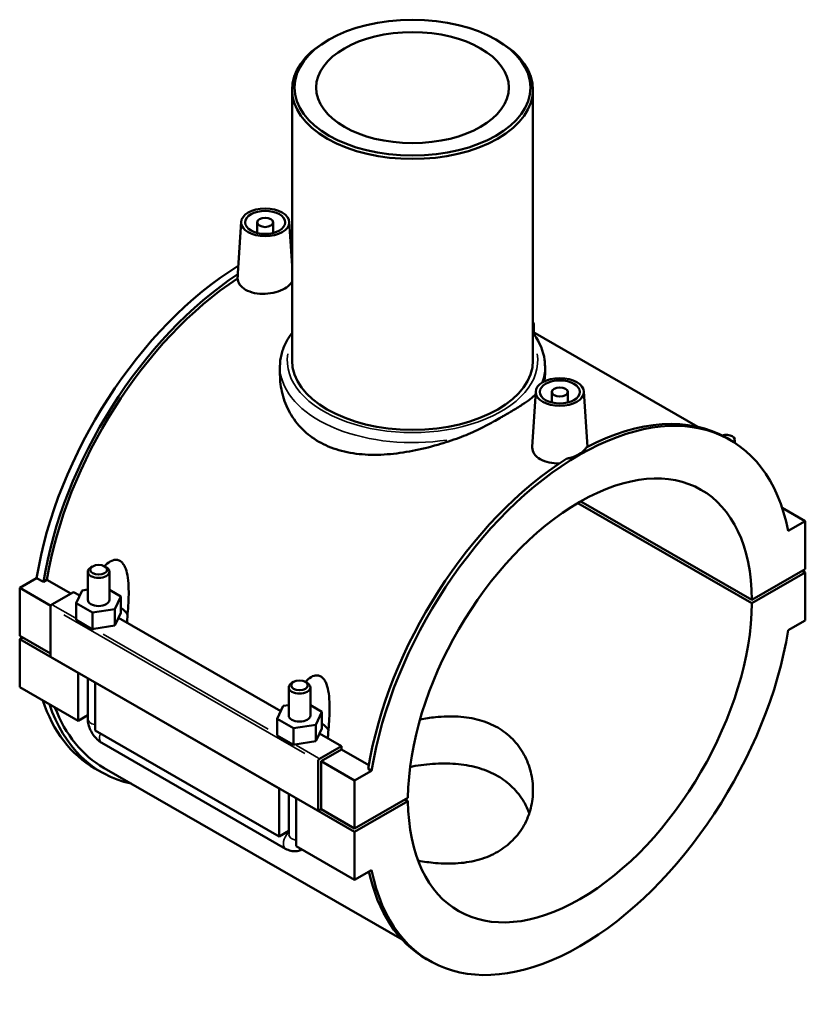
# Model space of a CAD drawing. Header units: inches. Extents: x -1.5 to 40.4, y -1.9 to 40.3.
# Tile 6 of 6: x 32.7 to 40.4, y 30.7 to 40.3. Entities that reach past the tile are written whole.
import ezdxf

# ---------------------------------------------------------------- set-up
doc = ezdxf.new("R2010")
doc.units = ezdxf.units.IN
doc.header["$MEASUREMENT"] = 0
doc.layers.add('Visible (ANSI)', color=7, linetype='Continuous', lineweight=50)
doc.layers.add('Visible Narrow (ANSI)', color=7, linetype='Continuous', lineweight=35)

msp = doc.modelspace()

# ---------------------------------------------------------------- linework, layer by layer
at = {"layer": 'Visible (ANSI)'}
for p, q in [((35.716, 40.1358), (35.6992, 40.126)), ((37.362, 40.1358), (37.3788, 40.126)), ((35.3559, 39.6462), (35.3559, 36.9846)), ((37.7221, 39.6462), (37.7221, 36.9846)), ((34.8562, 38.3462), (34.8238, 37.8409)), ((35.0135, 38.3412), (35.0135, 38.2373)), ((35.171, 38.3412), (35.171, 38.2373)), ((35.3283, 38.3462), (35.3559, 37.9158)), ((39.3397, 36.333), (37.7221, 37.2645)), ((37.7311, 37.3414), (37.7311, 37.2593)), ((35.2376, 36.9266), (35.2376, 36.8454)), ((37.8404, 36.9266), (37.8404, 36.8454)), ((37.7497, 36.68), (37.7147, 36.1355)), ((37.907, 36.675), (37.907, 36.5711)), ((38.0645, 36.675), (38.0645, 36.5711)), ((38.2218, 36.68), (38.2567, 36.136)), ((39.6573, 36.2038), (39.6244, 36.2227)), ((39.7039, 36.2053), (39.7039, 36.1752)), ((39.8714, 34.5998), (38.1626, 35.5838)), ((39.8714, 34.632), (38.1904, 35.6)), ((40.3963, 35.4062), (40.1687, 35.5372)), ((40.2289, 35.3098), (40.3963, 35.4062)), ((40.3963, 35.4062), (40.3963, 34.9342)), ((33.398, 34.9611), (33.3813, 34.9513)), ((33.5154, 34.9611), (33.5322, 34.9513)), ((40.3963, 34.9342), (39.8714, 34.632)), ((32.6817, 34.7506), (32.8481, 34.8464)), ((32.9139, 34.8086), (32.8481, 34.8464)), ((33.3504, 34.6326), (33.3504, 34.9082)), ((33.563, 34.6326), (33.563, 34.9082)), ((40.3963, 34.902), (39.8714, 34.5998)), ((40.3963, 34.902), (40.3683, 34.9181)), ((40.3963, 34.4301), (40.3963, 34.902)), ((32.9867, 34.5749), (32.6817, 34.7506)), ((32.6817, 34.2786), (32.6817, 34.7506)), ((32.9484, 34.8284), (32.9139, 34.8086)), ((33.1835, 34.693), (32.9484, 34.8284)), ((32.9966, 34.5854), (33.2114, 34.7091)), ((33.2722, 34.6741), (33.2114, 34.7091)), ((33.296, 34.7252), (33.2372, 34.5987)), ((33.3504, 34.7336), (33.296, 34.7252)), ((33.6763, 34.6665), (33.563, 34.7317)), ((33.6175, 34.5401), (33.6763, 34.6665)), ((33.6763, 34.5056), (33.6763, 34.6665)), ((32.9827, 34.0733), (32.9827, 34.5613)), ((33.2372, 34.5987), (33.3979, 34.5062)), ((33.2372, 34.435), (33.2372, 34.5987)), ((33.3979, 34.5062), (33.6175, 34.5401)), ((33.3979, 34.5062), (33.3979, 34.3424)), ((33.6175, 34.3791), (33.6175, 34.5401)), ((33.6528, 34.455), (33.6175, 34.3791)), ((33.6763, 34.5056), (33.6528, 34.455)), ((35.2451, 33.538), (33.6528, 34.455)), ((33.3979, 34.3424), (33.2372, 34.435)), ((33.6175, 34.3791), (33.4103, 34.3472)), ((40.2289, 34.3337), (40.3963, 34.4301)), ((32.9827, 34.1053), (32.6817, 34.2786)), ((32.6817, 34.2465), (32.7097, 34.2626)), ((32.6817, 33.7745), (32.6817, 34.2465)), ((33.2558, 33.9159), (32.6817, 34.2465)), ((35.6131, 32.5585), (32.9827, 34.0733)), ((33.2558, 33.9159), (33.2559, 33.9159)), ((33.2558, 33.4439), (33.2558, 33.9159)), ((33.2558, 33.4439), (32.6817, 33.7745)), ((33.3504, 33.4634), (33.3504, 33.8615)), ((35.2286, 32.7798), (33.4228, 33.8197)), ((33.4228, 33.8197), (33.4228, 33.3477)), ((33.423, 33.8197), (33.4228, 33.8197)), ((35.3233, 33.7721), (35.3233, 33.4965)), ((35.3709, 33.825), (35.3541, 33.8153)), ((35.4882, 33.825), (35.505, 33.8153)), ((35.5359, 33.7721), (35.5359, 33.4965)), ((35.2688, 33.5891), (35.21, 33.4627)), ((35.3233, 33.5975), (35.2688, 33.5891)), ((35.6491, 33.5304), (35.5359, 33.5956)), ((33.3504, 33.4984), (33.2558, 33.4439)), ((35.5903, 33.404), (35.6491, 33.5304)), ((35.6491, 33.3695), (35.6491, 33.5304)), ((35.21, 33.4627), (35.3707, 33.3701)), ((35.21, 33.2989), (35.21, 33.4627)), ((35.3707, 33.3701), (35.5903, 33.404)), ((35.5903, 33.2431), (35.5903, 33.404)), ((35.2286, 32.3078), (33.4228, 33.3477)), ((35.3707, 33.2064), (35.21, 33.2989)), ((35.3707, 33.3701), (35.3707, 33.2064)), ((35.6256, 33.3189), (35.5903, 33.2431)), ((35.6491, 33.3695), (35.6256, 33.3189)), ((35.8419, 33.1944), (35.6256, 33.3189)), ((35.293, 32.1868), (33.4872, 33.2267)), ((35.5903, 33.2431), (35.3832, 33.2111)), ((35.8419, 33.1944), (35.627, 33.0706)), ((35.8419, 33.1622), (35.8419, 33.1944)), ((35.641, 33.0465), (35.8419, 33.1622)), ((36.1101, 33.0077), (35.8419, 33.1622)), ((35.6131, 33.0465), (35.6131, 32.5585)), ((35.9698, 32.8571), (35.641, 33.0465)), ((35.641, 32.5745), (35.641, 33.0465)), ((33.4201, 32.9758), (33.4858, 32.938)), ((36.4375, 31.2933), (33.5096, 32.9794)), ((35.9698, 32.8571), (36.1371, 32.9535)), ((36.1371, 32.9535), (36.1042, 32.9724)), ((35.9698, 32.3852), (35.9698, 32.8571)), ((35.2286, 32.3078), (35.2286, 32.7798)), ((35.2286, 32.7798), (35.2288, 32.7798)), ((35.3233, 32.7254), (35.3233, 32.3274)), ((35.3958, 32.6837), (35.3957, 32.6836)), ((35.9698, 32.353), (35.3957, 32.6836)), ((35.3957, 32.6836), (35.3957, 32.2117)), ((36.4946, 32.6874), (35.9698, 32.3852)), ((36.4946, 32.6553), (35.9698, 32.353)), ((36.4946, 32.6553), (36.4667, 32.6713)), ((35.6131, 32.5585), (35.641, 32.5745)), ((35.9698, 32.3852), (35.641, 32.5745)), ((35.3233, 32.3623), (35.2286, 32.3078)), ((35.9698, 32.353), (35.9698, 31.8811)), ((35.9698, 31.8811), (35.3957, 32.2117)), ((35.9698, 31.8811), (36.1371, 31.9774)), ((36.7087, 31.0835), (36.6758, 31.1024))]:
    msp.add_line(p, q, dxfattribs=at)
for centre, major_axis in [((36.539, 39.6655), (-1.1594, 0)), ((36.539, 39.6655), (0.9465, 0)), ((35.0923, 38.3412), (-0.2362, 0)), ((35.0923, 38.3412), (0.1969, 0)), ((35.0923, 38.3412), (-0.0787, 0)), ((37.9857, 36.675), (-0.2362, 0)), ((37.9857, 36.675), (0.1969, 0)), ((37.9857, 36.675), (-0.0787, 0)), ((33.4567, 34.9275), (-0.0827, 0)), ((35.4296, 33.7915), (0.0827, 0))]:
    msp.add_ellipse(centre, major_axis=major_axis, ratio=0.575862, dxfattribs=at)
for centre, major_axis, ratio, start_param, end_param in [((36.539, 39.6462), (-1.1831, 0), 0.575862, 5.50164, 10.206324), ((34.895, 35.5371), (-1.4749, -2.5612), 0.578093, 3.702665, 3.710168), ((34.9607, 35.4992), (-1.4749, -2.5612), 0.578093, 3.734815, 3.740425), ((34.9607, 35.4992), (-1.4511, -2.5198), 0.578093, 3.731651, 3.736123), ((34.895, 35.5371), (-1.4749, -2.5612), 0.578093, 3.956888, 5.292479), ((34.9607, 35.4992), (-1.4749, -2.5612), 0.578093, 3.990715, 5.292479), ((34.9607, 35.4992), (-1.4511, -2.5198), 0.578093, 3.992993, 5.289091), ((37.6484, 37.3414), (0.0827, 0), 0.575862, 5.811273, 6.755098), ((36.539, 36.9846), (1.1831, 0), 0.575862, 3.141593, 6.283185), ((38.183, 33.6436), (1.4743, 2.5601), 0.578093, 5.699316, 8.433984), ((38.1501, 33.6625), (1.4743, 2.5601), 0.578093, 0, 0.737929), ((39.6212, 36.2053), (0.0827, 0), 0.575862, 5.771396, 8.37252), ((38.183, 33.6436), (1.1916, 2.0692), 0.578093, 5.504098, 8.629202), ((38.1501, 33.6625), (1.4743, 2.5601), 0.578093, 0.829, 2.150799), ((33.4567, 34.9082), (-0.1063, 0), 0.575862, 5.50164, 10.206324), ((32.9966, 34.5693), (-0.0098, -0.0171), 0.578093, 3.925057, 5.495853), ((33.4567, 34.6326), (0.1063, 0), 0.575862, 3.141593, 6.283185), ((33.4567, 34.4395), (0.2953, 0), 0.575862, 0.275236, 0.732403), ((38.183, 33.6436), (-1.1916, -2.0692), 0.578093, 5.504098, 8.629202), ((33.4103, 34.3311), (-0.0214, -0.0068), 0.698876, 4.494788, 5.096124), ((38.183, 33.6436), (-1.4743, -2.5601), 0.578093, 5.699316, 8.433984), ((35.4296, 33.7721), (-0.1063, 0), 0.575862, 5.50164, 10.206324), ((34.895, 35.5371), (-1.4749, -2.5612), 0.578093, 5.810805, 6.283185), ((34.9607, 35.4992), (-1.4749, -2.5612), 0.578093, 5.810805, 6.463195), ((34.9607, 35.4992), (-1.4511, -2.5198), 0.578093, 5.844034, 6.283185), ((35.4296, 33.4965), (0.1063, 0), 0.575862, 3.141593, 6.283185), ((35.4296, 33.3034), (0.2953, 0), 0.575862, 0.275236, 0.732403), ((35.3832, 33.195), (-0.0214, -0.0068), 0.698876, 4.494788, 5.096124), ((35.627, 33.0545), (0.0098, 0.0171), 0.578093, 0.783464, 2.354261), ((38.1501, 33.6625), (-1.4743, -2.5601), 0.578093, 5.715352, 6.283185)]:
    msp.add_ellipse(centre, major_axis=major_axis, ratio=ratio, start_param=start_param, end_param=end_param, dxfattribs=at)
msp.add_rational_spline([(34.8236, 37.8313), (34.8224, 37.8111), (34.8212, 37.7906)], [1.00000624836, 1.00002683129, 1.00000592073], degree=2, dxfattribs=at)
for points, knots in [([(34.8238, 37.8409), (34.8236, 37.8388), (34.8236, 37.8367), (34.8236, 37.8336), (34.8236, 37.8325), (34.8236, 37.8313)], [1.5178412, 1.5178412, 1.5178412, 1.5178412, 1.54322409, 1.54322409, 1.55708455, 1.55708455, 1.55708455, 1.55708455]), ([(34.9002, 37.6798), (34.8761, 37.6936), (34.8553, 37.7118), (34.8288, 37.7507), (34.822, 37.7711), (34.8212, 37.7906)], [0, 0, 0, 0, 0.2597163, 0.2597163, 0.4993797, 0.4993797, 0.4993797, 0.4993797]), ([(35.3559, 37.7617), (35.3525, 37.7542), (35.3481, 37.7468), (35.3288, 37.7213), (35.3079, 37.7043), (35.2597, 37.6766), (35.2292, 37.664), (35.1624, 37.6461), (35.1261, 37.6407), (35.0581, 37.638), (35.0217, 37.6405), (34.9549, 37.6544), (34.9243, 37.6659), (34.9002, 37.6798)], [2.753205, 2.753205, 2.753205, 2.753205, 2.856145, 2.856145, 3.115714, 3.115714, 3.375283, 3.375283, 3.634853, 3.634853, 3.894569, 3.894569, 4.154285, 4.154285, 4.154285, 4.154285]), ([(35.2376, 36.9266), (35.2376, 36.9648), (35.2422, 37.003), (35.2603, 37.0781), (35.2738, 37.1149), (35.3089, 37.1864), (35.3305, 37.221), (35.3558, 37.2543), (35.3559, 37.2544), (35.3559, 37.2544)], [2.3561945, 2.3561945, 2.3561945, 2.3561945, 2.4940015, 2.4940015, 2.6318084, 2.6318084, 2.7696154, 2.7696154, 2.7698511, 2.7698511, 2.7698511, 2.7698511]), ([(37.7221, 37.2544), (37.7262, 37.249), (37.7302, 37.2436), (37.7893, 37.161), (37.8248, 37.0764), (37.839, 36.9685), (37.8404, 36.9475), (37.8404, 36.9266)], [5.0841306, 5.0841306, 5.0841306, 5.0841306, 5.1065705, 5.1065705, 5.4221466, 5.4221466, 5.4977871, 5.4977871, 5.4977871, 5.4977871]), ([(35.6188, 36.1863), (35.56, 36.2201), (35.5053, 36.2616), (35.4094, 36.3575), (35.3683, 36.412), (35.3024, 36.529), (35.2777, 36.5916), (35.2453, 36.7187), (35.2376, 36.7833), (35.2376, 36.8454)], [0, 0, 0, 0, 0.632996, 0.632996, 1.265992, 1.265992, 1.898988, 1.898988, 2.531985, 2.531985, 2.531985, 2.531985]), ([(37.7479, 36.653), (37.7198, 36.6237), (37.6784, 36.59), (37.5848, 36.5289), (37.5497, 36.5077), (37.4992, 36.4779), (37.4845, 36.4693), (37.4589, 36.4544), (37.4478, 36.4481), (37.4246, 36.4347), (37.4122, 36.4276), (37.3779, 36.4081), (37.3557, 36.3956), (37.2816, 36.3547), (37.2283, 36.3264), (37.1166, 36.2729), (37.058, 36.2475), (36.9966, 36.225)], [14.184802, 14.184802, 14.184802, 14.184802, 14.833132, 14.833132, 15.181277, 15.181277, 15.323116, 15.323116, 15.43005, 15.43005, 15.550801, 15.550801, 15.768157, 15.768157, 16.272487, 16.272487, 16.779653, 16.779653, 16.779653, 16.779653]), ([(36.9966, 36.225), (36.928, 36.1999), (36.8575, 36.1767), (36.7034, 36.1319), (36.6197, 36.1116), (36.4581, 36.0804), (36.3744, 36.0685), (36.2076, 36.0561), (36.1243, 36.0556), (35.9641, 36.0688), (35.887, 36.0825), (35.7437, 36.1243), (35.6775, 36.1525), (35.6188, 36.1863)], [16.540398, 16.540398, 16.540398, 16.540398, 17.075177, 17.075177, 17.707125, 17.707125, 18.340121, 18.340121, 18.973117, 18.973117, 19.606113, 19.606113, 20.23911, 20.23911, 20.23911, 20.23911]), ([(37.7937, 36.0135), (37.7696, 36.0274), (37.7488, 36.0455), (37.7212, 36.086), (37.7145, 36.1083), (37.7145, 36.1313), (37.7146, 36.1334), (37.7148, 36.1355)], [0, 0, 0, 0, 0.2597163, 0.2597163, 0.5194326, 0.5194326, 0.5450627, 0.5450627, 0.5450627, 0.5450627]), ([(38.055, 36.0206), (38.0663, 36.0227), (38.0775, 36.0252), (38.1215, 36.037), (38.1517, 36.0494), (38.1994, 36.0769), (38.2201, 36.0938), (38.2384, 36.1179), (38.2422, 36.124), (38.2452, 36.1301)], [0.6874739, 0.6874739, 0.6874739, 0.6874739, 0.7719443, 0.7719443, 1.0291645, 1.0291645, 1.2863848, 1.2863848, 1.3708552, 1.3708552, 1.3708552, 1.3708552]), ([(37.9817, 35.973), (37.9488, 35.972), (37.914, 35.9745), (37.8484, 35.9882), (37.8178, 35.9996), (37.7937, 36.0135)], [3.6446523, 3.6446523, 3.6446523, 3.6446523, 3.8945691, 3.8945691, 4.1542854, 4.1542854, 4.1542854, 4.1542854]), ([(33.5141, 34.9618), (33.5228, 34.9715), (33.532, 34.9806), (33.5593, 35.0037), (33.58, 35.0168), (33.6123, 35.0257), (33.6233, 35.0269), (33.6449, 35.0248), (33.6555, 35.0215), (33.6756, 35.0099), (33.6847, 35.0019), (33.7009, 34.9822), (33.708, 34.9706), (33.7262, 34.9326), (33.7342, 34.9029), (33.7463, 34.8388), (33.7494, 34.8026), (33.7524, 34.73), (33.7522, 34.6937), (33.749, 34.5845), (33.7432, 34.5114), (33.7361, 34.4285), (33.7352, 34.4183), (33.7343, 34.408)], [2.134712, 2.134712, 2.134712, 2.134712, 2.256582, 2.256582, 2.472692, 2.472692, 2.580748, 2.580748, 2.688803, 2.688803, 2.796858, 2.796858, 2.904914, 2.904914, 3.121024, 3.121024, 3.403097, 3.403097, 3.68517, 3.68517, 4.249315, 4.249315, 4.3292, 4.3292, 4.3292, 4.3292]), ([(35.4869, 33.8258), (35.4956, 33.8354), (35.5049, 33.8445), (35.5321, 33.8676), (35.5528, 33.8807), (35.5852, 33.8897), (35.5961, 33.8909), (35.6177, 33.8887), (35.6283, 33.8854), (35.6484, 33.8739), (35.6575, 33.8658), (35.6737, 33.8462), (35.6808, 33.8346), (35.699, 33.7966), (35.7071, 33.7668), (35.7191, 33.7027), (35.7222, 33.6665), (35.7253, 33.594), (35.7251, 33.5576), (35.7218, 33.4484), (35.716, 33.3753), (35.7089, 33.2924), (35.708, 33.2822), (35.7071, 33.2719)], [2.134712, 2.134712, 2.134712, 2.134712, 2.256582, 2.256582, 2.472692, 2.472692, 2.580748, 2.580748, 2.688803, 2.688803, 2.796858, 2.796858, 2.904914, 2.904914, 3.121024, 3.121024, 3.403097, 3.403097, 3.68517, 3.68517, 4.249315, 4.249315, 4.3292, 4.3292, 4.3292, 4.3292]), ([(36.6131, 33.4579), (36.6629, 33.4669), (36.7135, 33.4742), (36.8397, 33.4866), (36.9152, 33.4888), (37.0608, 33.48), (37.131, 33.4688), (37.2616, 33.4325), (37.3219, 33.4073), (37.4292, 33.3455), (37.479, 33.3073), (37.5663, 33.2182), (37.6037, 33.1674), (37.6634, 33.058), (37.6858, 32.9994), (37.7151, 32.8804), (37.7221, 32.82), (37.7221, 32.704), (37.7152, 32.6441), (37.6859, 32.5267), (37.6634, 32.4692), (37.6036, 32.362), (37.5661, 32.3124), (37.4789, 32.225), (37.429, 32.1873), (37.322, 32.1257), (37.2618, 32.1), (37.1312, 32.0619), (37.061, 32.0496), (36.9152, 32.0383), (36.8395, 32.0393), (36.7067, 32.051), (36.6496, 32.0591), (36.5936, 32.0696)], [7.117307, 7.117307, 7.117307, 7.117307, 7.502717, 7.502717, 8.080779, 8.080779, 8.658842, 8.658842, 9.236904, 9.236904, 9.814966, 9.814966, 10.393028, 10.393028, 10.971091, 10.971091, 11.549153, 11.549153, 12.125704, 12.125704, 12.702254, 12.702254, 13.278805, 13.278805, 13.855356, 13.855356, 14.431906, 14.431906, 15.008457, 15.008457, 15.585008, 15.585008, 16.019224, 16.019224, 16.019224, 16.019224]), ([(33.4872, 33.2267), (33.4701, 33.2365), (33.4549, 33.2483), (33.4274, 33.2744), (33.4152, 33.2888), (33.3935, 33.3195), (33.384, 33.3359), (33.3683, 33.37), (33.362, 33.3878), (33.353, 33.4247), (33.3504, 33.4437), (33.3504, 33.4634)], [1.570796, 1.570796, 1.570796, 1.570796, 1.884956, 1.884956, 2.199115, 2.199115, 2.513274, 2.513274, 2.827433, 2.827433, 3.141593, 3.141593, 3.141593, 3.141593]), ([(37.6851, 32.5325), (37.6715, 32.5716), (37.6541, 32.6099), (37.603, 32.6984), (37.5655, 32.7469), (37.4784, 32.8326), (37.4288, 32.8698), (37.3223, 32.9311), (37.2623, 32.957), (37.1323, 32.9964), (37.0622, 33.0099), (36.9165, 33.0243), (36.8408, 33.0253), (36.6888, 33.017), (36.6126, 33.0077), (36.5312, 32.9935), (36.5234, 32.9921), (36.5156, 32.9907)], [7.622099, 7.622099, 7.622099, 7.622099, 8.025101, 8.025101, 8.59868, 8.59868, 9.172258, 9.172258, 9.745837, 9.745837, 10.319415, 10.319415, 10.892994, 10.892994, 11.466573, 11.466573, 11.527005, 11.527005, 11.527005, 11.527005]), ([(35.4534, 32.1784), (35.4533, 32.1784), (35.4533, 32.1784), (35.4385, 32.1706), (35.4225, 32.1655), (35.3898, 32.1604), (35.3731, 32.1609), (35.3385, 32.1664), (35.3213, 32.1724), (35.3013, 32.1822), (35.2971, 32.1844), (35.293, 32.1868)], [0.8083515, 0.8083515, 0.8083515, 0.8083515, 0.8090586, 0.8090586, 1.00729, 1.00729, 1.2246525, 1.2246525, 1.4956432, 1.4956432, 1.5707963, 1.5707963, 1.5707963, 1.5707963])]:
    msp.add_open_spline(points, degree=3, knots=knots, dxfattribs=at)
for points in [[(37.8404, 36.8454), (37.8404, 36.823), (37.8364, 36.7999), (37.828, 36.7762)], [(35.3233, 32.3274), (35.3233, 32.3273), (35.3233, 32.3273), (35.3233, 32.3273)]]:
    msp.add_open_spline(points, degree=3, dxfattribs=at)
at = {"layer": 'Visible Narrow (ANSI)'}
for p, q in [((33.2251, 34.4538), (33.0086, 34.5785)), ((33.1142, 34.4856), (35.4816, 33.1223)), ((35.12, 33.3626), (33.5003, 34.2953)), ((35.6149, 33.0777), (35.3953, 33.2041))]:
    msp.add_line(p, q, dxfattribs=at)
for centre, major_axis, ratio, start_param, end_param in [((36.539, 36.9846), (1.2304, 0), 0.575862, 3.04825, 6.376528), ((36.539, 36.9266), (1.3014, 0), 0.575862, 6.07797, 6.272384), ((36.539, 36.9266), (-1.3014, 0), 0.575862, 0.096504, 1.833584), ((33.4567, 33.4634), (-0.1063, 0), 0.575862, 0.062319, 1.184061), ((33.5402, 33.3188), (-0.053, -0.0921), 0.578093, 5.095463, 6.220674), ((35.346, 32.2789), (-0.053, -0.0921), 0.578093, 4.335513, 6.180676), ((35.4296, 32.3274), (-0.1063, 0), 0.575862, 0.062319, 1.184061)]:
    msp.add_ellipse(centre, major_axis=major_axis, ratio=ratio, start_param=start_param, end_param=end_param, dxfattribs=at)

doc.saveas('drawing.dxf')
